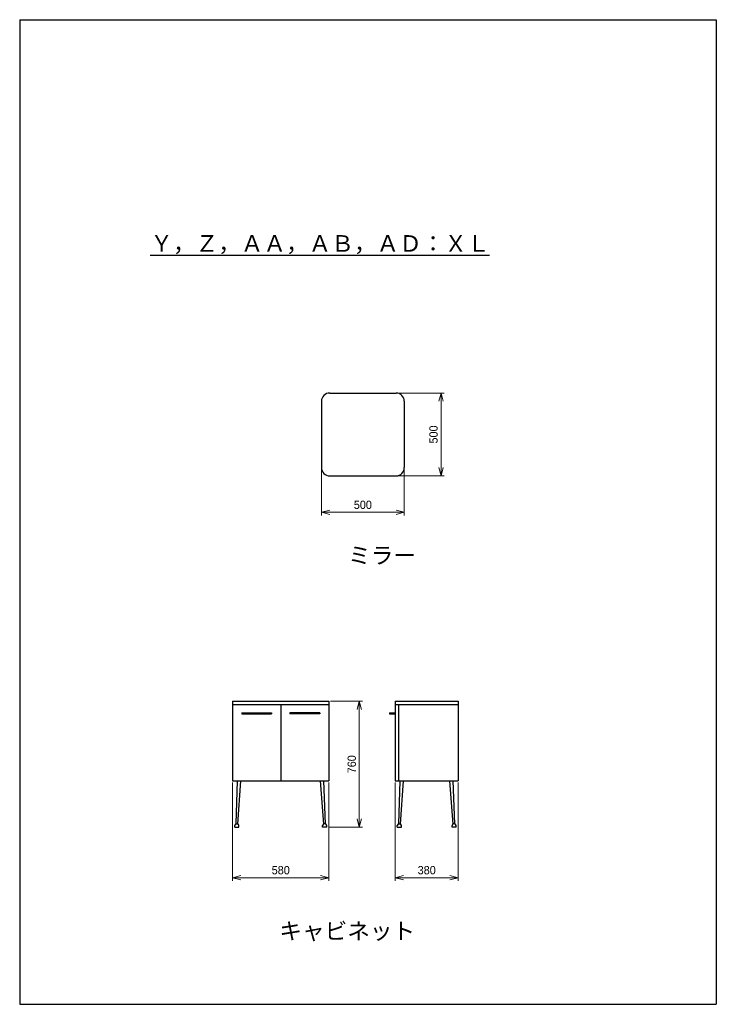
# Model space of a CAD drawing. Header units: millimetres. Extents: x 0 to 4200, y 0 to 5940.
import ezdxf

# ---------------------------------------------------------------- set-up
doc = ezdxf.new("R2010")
doc.units = ezdxf.units.MM
doc.header["$LTSCALE"] = 0.3
doc.layers.add('TEXT', color=7, linetype='Continuous', lineweight=25)
doc.layers.add('寸法', color=2, linetype='Continuous', lineweight=18)
doc.styles.add('MS Pゴシック', font='txt')
doc.dimstyles.new('コピー ～ MyDim S＝', dxfattribs={"dimscale": 20, "dimtxt": 2.5, "dimasz": 2.5, "dimexe": 1, "dimexo": 0.5, "dimgap": 1, "dimtad": 3, "dimdsep": 46, "dimtxsty": 'MS Pゴシック', "dimblk": 'OPEN30', "dimcen": 0, "dimclrd": 256, "dimclre": 256, "dimclrt": 256, "dimazin": 2, "dimtfac": 1, "dimtmove": 0, "dimatfit": 3, "dimldrblk": 'OPEN30', "dimfxl": 1, "dimlwd": 18, "dimlwe": 18, "dimarcsym": 0})

# ---------------------------------------------------------------- blocks, each defined once
blk = doc.blocks.new('_Open30')
at = {"color": 0, "lineweight": -2}
for p, q in [((-1, 0.27), (0, 0)), ((0, 0), (-1, -0.27)), ((0, 0), (-1, 0))]:
    blk.add_line(p, q, dxfattribs=at)
blk = doc.blocks.new('*D142')
at = {"layer": 'Defpoints', "color": 0, "transparency": 16777216}
for p in [(1284, 1348), (1864, 1348), (1864, 763.9)]:
    blk.add_point(p, dxfattribs=at)
at = {"layer": '寸法', "lineweight": 18, "transparency": 16777216}
for p, q in [((1284, 1338), (1284, 743.9)), ((1864, 1338), (1864, 743.9)), ((1334, 763.9), (1814, 763.9))]:
    blk.add_line(p, q, dxfattribs=at)
at = {"layer": '寸法', "lineweight": 18, "transparency": 16777216, "xscale": 50, "yscale": 50, "zscale": 50, "rotation": 180}
blk.add_blockref('_Open30', (1284, 763.9), dxfattribs=at)
at = {"layer": '寸法', "lineweight": 18, "transparency": 16777216, "xscale": 50, "yscale": 50, "zscale": 50}
blk.add_blockref('_Open30', (1864, 763.9), dxfattribs=at)
at = {"layer": '寸法', "transparency": 16777216, "insert": (1574, 808.9), "char_height": 50, "attachment_point": 5, "style": 'MS Pゴシック'}
blk.add_mtext('580', dxfattribs=at)
blk = doc.blocks.new('*D143')
at = {"layer": 'Defpoints', "color": 0, "transparency": 16777216}
for p in [(1864, 1828), (1851.5, 1068), (2047.2, 1068)]:
    blk.add_point(p, dxfattribs=at)
at = {"layer": '寸法', "lineweight": 18, "transparency": 16777216}
for p, q in [((1874, 1828), (2067.2, 1828)), ((2047.2, 1778), (2047.2, 1118)), ((1861.5, 1068), (2067.2, 1068))]:
    blk.add_line(p, q, dxfattribs=at)
at = {"layer": '寸法', "lineweight": 18, "transparency": 16777216, "xscale": 50, "yscale": 50, "zscale": 50}
for p, rotation in [((2047.2, 1828), 90), ((2047.2, 1068), 270)]:
    blk.add_blockref('_Open30', p, dxfattribs=dict(at, rotation=rotation))
at = {"layer": '寸法', "transparency": 16777216, "insert": (2002.2, 1448), "char_height": 50, "attachment_point": 5, "rotation": 90, "style": 'MS Pゴシック'}
blk.add_mtext('760', dxfattribs=at)
blk = doc.blocks.new('*D144')
at = {"layer": 'Defpoints', "color": 0, "transparency": 16777216}
for p in [(2264, 1348), (2644, 1348), (2644, 763.9)]:
    blk.add_point(p, dxfattribs=at)
at = {"layer": '寸法', "lineweight": 18, "transparency": 16777216}
for p, q in [((2264, 1338), (2264, 743.9)), ((2644, 1338), (2644, 743.9)), ((2314, 763.9), (2594, 763.9))]:
    blk.add_line(p, q, dxfattribs=at)
at = {"layer": '寸法', "lineweight": 18, "transparency": 16777216, "xscale": 50, "yscale": 50, "zscale": 50, "rotation": 180}
blk.add_blockref('_Open30', (2264, 763.9), dxfattribs=at)
at = {"layer": '寸法', "lineweight": 18, "transparency": 16777216, "xscale": 50, "yscale": 50, "zscale": 50}
blk.add_blockref('_Open30', (2644, 763.9), dxfattribs=at)
at = {"layer": '寸法', "transparency": 16777216, "insert": (2454, 808.9), "char_height": 50, "attachment_point": 5, "style": 'MS Pゴシック'}
blk.add_mtext('380', dxfattribs=at)
blk = doc.blocks.new('*D145')
at = {"layer": 'Defpoints', "color": 0, "transparency": 16777216}
for p in [(1819, 3237.8), (2319, 3237.8), (2319, 2968)]:
    blk.add_point(p, dxfattribs=at)
at = {"layer": '寸法', "lineweight": 18, "transparency": 16777216}
for p, q in [((1819, 3227.8), (1819, 2948)), ((2319, 3227.8), (2319, 2948)), ((1869, 2968), (2269, 2968))]:
    blk.add_line(p, q, dxfattribs=at)
at = {"layer": '寸法', "lineweight": 18, "transparency": 16777216, "xscale": 50, "yscale": 50, "zscale": 50, "rotation": 180}
blk.add_blockref('_Open30', (1819, 2968), dxfattribs=at)
at = {"layer": '寸法', "lineweight": 18, "transparency": 16777216, "xscale": 50, "yscale": 50, "zscale": 50}
blk.add_blockref('_Open30', (2319, 2968), dxfattribs=at)
at = {"layer": '寸法', "transparency": 16777216, "insert": (2069, 3013), "char_height": 50, "attachment_point": 5, "style": 'MS Pゴシック'}
blk.add_mtext('500', dxfattribs=at)
blk = doc.blocks.new('*D146')
at = {"layer": 'Defpoints', "color": 0, "transparency": 16777216}
for p in [(2269, 3687.8), (2269, 3187.8), (2540.2, 3187.8)]:
    blk.add_point(p, dxfattribs=at)
at = {"layer": '寸法', "lineweight": 18, "transparency": 16777216}
for p, q in [((2279, 3687.8), (2560.2, 3687.8)), ((2540.2, 3637.8), (2540.2, 3237.8)), ((2279, 3187.8), (2560.2, 3187.8))]:
    blk.add_line(p, q, dxfattribs=at)
at = {"layer": '寸法', "lineweight": 18, "transparency": 16777216, "xscale": 50, "yscale": 50, "zscale": 50}
for p, rotation in [((2540.2, 3687.8), 90), ((2540.2, 3187.8), 270)]:
    blk.add_blockref('_Open30', p, dxfattribs=dict(at, rotation=rotation))
at = {"layer": '寸法', "transparency": 16777216, "insert": (2495.2, 3437.8), "char_height": 50, "attachment_point": 5, "rotation": 90, "style": 'MS Pゴシック'}
blk.add_mtext('500', dxfattribs=at)

msp = doc.modelspace()

# ---------------------------------------------------------------- linework, layer by layer
at = {"color": 7, "linetype": 'Continuous'}
for p, q in [((1869.037, 3687.825), (2269.037, 3687.825)), ((1819.037, 3637.825), (1819.037, 3237.825)), ((2319.037, 3637.825), (2319.037, 3237.825)), ((1869.037, 3187.825), (2269.037, 3187.825)), ((1283.979, 1827.993), (1863.979, 1827.993)), ((1283.979, 1827.993), (1283.979, 1347.993)), ((1283.979, 1807.993), (1863.979, 1807.993)), ((1573.979, 1807.993), (1573.979, 1347.993)), ((1863.979, 1827.993), (1863.979, 1347.993)), ((2263.979, 1827.993), (2263.979, 1347.993)), ((2263.979, 1827.993), (2643.979, 1827.993)), ((2263.979, 1807.993), (2643.979, 1807.993)), ((2283.979, 1807.993), (2283.979, 1347.993)), ((2643.979, 1827.993), (2643.979, 1347.993)), ((1338.979, 1757.993), (1518.979, 1757.993)), ((1338.979, 1757.993), (1338.979, 1752.993)), ((1338.979, 1752.993), (1518.979, 1752.993)), ((1518.979, 1757.993), (1518.979, 1752.993)), ((1808.979, 1757.993), (1628.979, 1757.993)), ((1628.979, 1757.993), (1628.979, 1752.993)), ((1808.979, 1752.993), (1628.979, 1752.993)), ((1808.979, 1757.993), (1808.979, 1752.993)), ((2228.979, 1757.993), (2228.979, 1752.993)), ((2228.979, 1757.993), (2263.979, 1757.993)), ((2228.979, 1752.993), (2263.979, 1752.993)), ((1283.979, 1347.993), (1863.979, 1347.993)), ((1305.038, 1087.888), (1313.965, 1347.993)), ((1315.023, 1087.344), (1333.994, 1347.993)), ((1832.936, 1087.344), (1813.965, 1347.993)), ((1842.921, 1087.888), (1833.994, 1347.993)), ((2263.979, 1347.993), (2643.979, 1347.993)), ((2285.038, 1087.888), (2293.965, 1347.993)), ((2295.023, 1087.344), (2313.994, 1347.993)), ((2612.936, 1087.344), (2593.965, 1347.993)), ((2622.921, 1087.888), (2613.994, 1347.993)), ((1296.479, 1067.993), (1296.479, 1077.993)), ((1306.479, 1087.993), (1311.479, 1087.993)), ((1321.479, 1067.993), (1321.479, 1077.993)), ((1826.479, 1067.993), (1826.479, 1077.993)), ((1841.479, 1087.993), (1836.479, 1087.993)), ((1851.479, 1067.993), (1851.479, 1077.993)), ((2276.479, 1067.993), (2276.479, 1077.993)), ((2286.479, 1087.993), (2291.479, 1087.993)), ((2301.479, 1067.993), (2301.479, 1077.993)), ((2606.479, 1067.993), (2606.479, 1077.993)), ((2621.479, 1087.993), (2616.479, 1087.993)), ((2631.479, 1067.993), (2631.479, 1077.993)), ((1296.479, 1067.993), (1321.479, 1067.993)), ((1851.479, 1067.993), (1826.479, 1067.993)), ((2276.479, 1067.993), (2301.479, 1067.993)), ((2631.479, 1067.993), (2606.479, 1067.993))]:
    msp.add_line(p, q, dxfattribs=at)
for centre, radius, start, end in [((1869.037, 3637.825), 50, 89.999997, 179.999995), ((2269.037, 3637.825), 50, 0, 89.999997), ((1869.037, 3237.825), 50, 180.000005, 270.000003), ((2269.037, 3237.825), 50, 270.000003, 0), ((1306.479, 1077.993), 10, 89.999997, 179.999995), ((1311.479, 1077.993), 10, 0, 89.999997), ((1836.479, 1077.993), 10, 89.999997, 179.999995), ((1841.479, 1077.993), 10, 0, 89.999997), ((2286.479, 1077.993), 10, 89.999997, 179.999995), ((2291.479, 1077.993), 10, 0, 89.999997), ((2616.479, 1077.993), 10, 89.999997, 179.999995), ((2621.479, 1077.993), 10, 0, 89.999997)]:
    msp.add_arc(centre, radius, start, end, dxfattribs=at)
at = {"layer": 'Defpoints'}
for p, q in [((0, 5940), (0, 0)), ((0, 5940), (4200, 5940)), ((4200, 5940), (4200, 0)), ((0, 0), (4200, 0))]:
    msp.add_line(p, q, dxfattribs=at)

# ---------------------------------------------------------------- texts
at = {"layer": 'TEXT', "char_height": 100, "attachment_point": 8, "style": 'MS Pゴシック'}
for s, insert in [('{\\LＹ，Ｚ，ＡＡ，ＡＢ，ＡＤ：ＸＬ}', (1810.345, 4525.327)), ('ミラー', (2184.894, 2652.744)), ('キャビネット', (1974.89, 380.012))]:
    msp.add_mtext(s, dxfattribs=dict(at, insert=insert))

# ---------------------------------------------------------------- dimensions: what is measured, and where the dimension line sits
at = {"layer": '寸法'}
for base, p1, p2, picture, middle in [((2540.209, 3187.825), (2269.037, 3687.825), (2269.037, 3187.825), '*D146', (2495.209, 3437.825)), ((2047.161, 1067.993), (1863.979, 1827.993), (1851.479, 1067.993), '*D143', (2002.161, 1447.993))]:
    dim = msp.add_linear_dim(base=base, p1=p1, p2=p2, angle=90, dimstyle='コピー ～ MyDim S＝', dxfattribs=at)
    dim.commit()
    dim.dimension.update_dxf_attribs({"geometry": picture, "text_midpoint": middle})
for base, p1, p2, picture, middle in [((2319.037, 2968.024), (1819.037, 3237.825), (2319.037, 3237.825), '*D145', (2069.037, 3013.024)), ((1863.979, 763.911), (1283.979, 1347.993), (1863.979, 1347.993), '*D142', (1573.979, 808.911)), ((2643.979, 763.911), (2263.979, 1347.993), (2643.979, 1347.993), '*D144', (2453.979, 808.911))]:
    dim = msp.add_linear_dim(base=base, p1=p1, p2=p2, dimstyle='コピー ～ MyDim S＝', dxfattribs=at)
    dim.commit()
    dim.dimension.update_dxf_attribs({"geometry": picture, "text_midpoint": middle})

doc.saveas('drawing.dxf')
